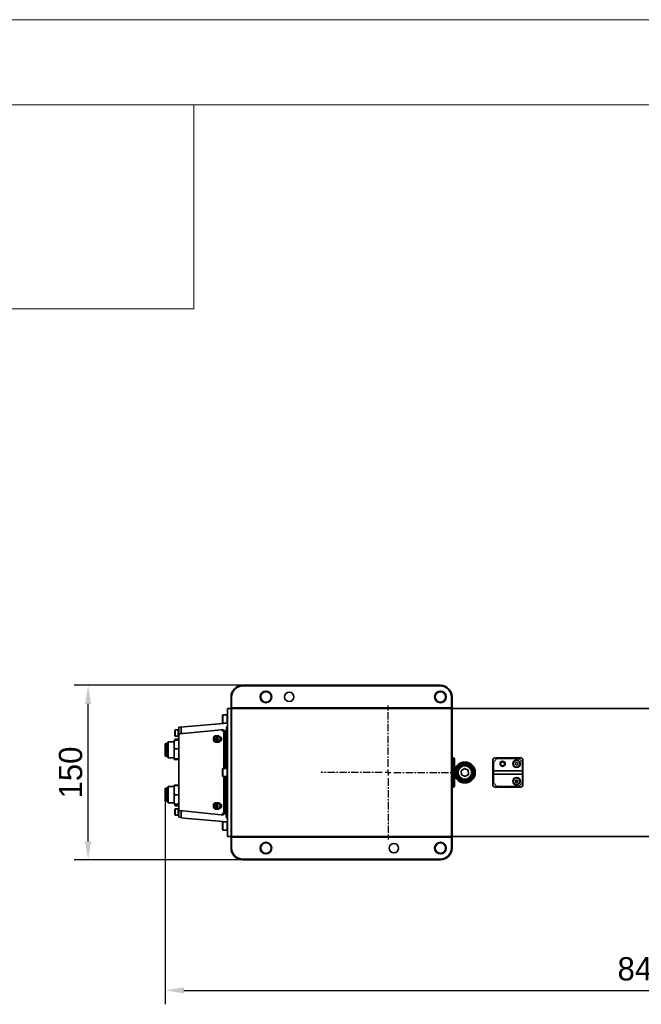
# Model space of a CAD drawing. Header units: millimetres. Extents: x -16 to 4241, y 0 to 4344.
# Tile 21 of 22: x 1093 to 1628, y 3497 to 4344. Entities that reach past the tile are written whole.
import ezdxf
from ezdxf.enums import TextEntityAlignment as Align

# ---------------------------------------------------------------- set-up
doc = ezdxf.new("R2010")
doc.units = ezdxf.units.MM
doc.header["$PDSIZE"] = -1
doc.linetypes.add('CENTER', pattern=[10.16, 6.35, -1.27, 1.27, -1.27])
for name, color, linetype, lineweight in [('1轮廓实线层', 7, 'Continuous', 18), ('2细线层', 4, 'Continuous', 13), ('6文字层', 3, 'Continuous', 13), ('图框层', 7, 'Continuous', 18)]:
    doc.layers.add(name, color=color, linetype=linetype, lineweight=lineweight)
doc.layers.add('中心线层', color=4, linetype='CENTER')
doc.styles.add('PC_TEXTSTYLE', font='ISOCP.SHX', dxfattribs={"width": 0.707, "bigfont": 'GBCBIG.SHX'})
doc.dimstyles.new('1比1', dxfattribs={"dimscale": 8, "dimtxt": 2.5, "dimasz": 2, "dimexe": 1.5, "dimexo": 0.625, "dimtad": 1, "dimtoh": 1, "dimdec": 1, "dimtxsty": 'Standard', "dimcen": 2.5, "dimclrd": 1, "dimclre": 1, "dimadec": 0, "dimazin": 0, "dimtfac": 1, "dimtdec": 1, "dimtmove": 0, "dimatfit": 3, "dimfxl": 1, "dimarcsym": 0})

# ---------------------------------------------------------------- blocks, each defined once
blk = doc.blocks.new('ZwmFrameMain_A4^_^无分区图框^_^portrait')
at = {"layer": '1轮廓实线层'}
blk.add_line((180, 287), (0, 287), dxfattribs=at)
at = {"layer": '2细线层'}
blk.add_line((185, 292), (-25, 292), dxfattribs=at)
blk = doc.blocks.new('ZwmFrameMain_图样代号')
at = {"layer": '2细线层', "linetype": 'Continuous'}
for p in [(60, 0), (0, -12)]:
    blk.add_line(p, (60, -12), dxfattribs=at)
at = {"layer": '6文字层', "style": 'PC_TEXTSTYLE', "width": 2.827942}
blk.add_attdef('图样代号', text='', height=7, rotation=180, dxfattribs=at).set_placement((58.24, -2.403), (2.346, -2.403), align=Align.FIT)
blk = doc.blocks.new('SW_CENTERMARKSYMBOL_0')
at = {"layer": '中心线层', "color": 0}
for p, q in [((0, 5), (0, 57.5)), ((-5, 0), (-57.5, 0)), ((0, 0), (-2.5, 0)), ((0, 0), (0, 2.5)), ((0, 0), (0, -2.5)), ((0, 0), (2.5, 0)), ((5, 0), (57.5, 0)), ((0, -5), (0, -57.5))]:
    blk.add_line(p, q, dxfattribs=at)
blk = doc.blocks.new('*D112')
at = {"color": 1, "lineweight": -2, "transparency": 16777216}
for p, q in [((2063.09, 3691.42), (2063.09, 3497.16)), ((1218.52, 3674.62), (1218.52, 3497.16)), ((1234.52, 3509.16), (2047.09, 3509.16))]:
    blk.add_line(p, q, dxfattribs=at)
at = {"color": 1, "transparency": 16777216}
for points in [[(1234.52, 3511.83), (1234.52, 3506.49), (1218.52, 3509.16)], [(2047.09, 3511.83), (2047.09, 3506.49), (2063.09, 3509.16)]]:
    blk.add_solid(points, dxfattribs=at)
at = {"layer": 'Defpoints', "color": 0, "transparency": 16777216}
for p in [(2063.09, 3696.42), (1218.52, 3679.62), (2063.09, 3509.16)]:
    blk.add_point(p, dxfattribs=at)
at = {"color": 0, "transparency": 16777216, "insert": (1640.81, 3525.83), "char_height": 20, "attachment_point": 5}
blk.add_mtext('844,6', dxfattribs=at)
blk = doc.blocks.new('*D113')
at = {"color": 1, "lineweight": -2, "transparency": 16777216}
for p, q in [((1350.55, 3771.43), (1140.15, 3771.43)), ((1152.15, 3637.43), (1152.15, 3755.43)), ((1349.47, 3621.43), (1140.15, 3621.43))]:
    blk.add_line(p, q, dxfattribs=at)
at = {"color": 1, "transparency": 16777216}
for points in [[(1149.48, 3755.43), (1154.82, 3755.43), (1152.15, 3771.43)], [(1149.48, 3637.43), (1154.82, 3637.43), (1152.15, 3621.43)]]:
    blk.add_solid(points, dxfattribs=at)
at = {"layer": 'Defpoints', "color": 0, "transparency": 16777216}
for p in [(1152.15, 3771.43), (1355.55, 3771.43), (1354.47, 3621.43)]:
    blk.add_point(p, dxfattribs=at)
at = {"color": 0, "transparency": 16777216, "insert": (1137.15, 3696.43), "char_height": 20, "attachment_point": 5, "rotation": 90}
blk.add_mtext('150', dxfattribs=at)

msp = doc.modelspace()

# ---------------------------------------------------------------- linework, layer by layer
at = {"color": 7, "linetype": 'Continuous', "lineweight": 35}
for p, q in [((1285.07, 3771.43), (1455.07, 3771.43)), ((1455.07, 3770.93), (1285.07, 3770.93)), ((1275.07, 3751.9), (1275.07, 3761.43)), ((1275.57, 3761.43), (1275.57, 3751.93)), ((1464.57, 3751.93), (1464.57, 3761.43)), ((1465.07, 3761.43), (1465.07, 3751.9)), ((1272.07, 3751.43), (1275.07, 3751.43)), ((1272.07, 3741.43), (1272.07, 3751.43)), ((1275.57, 3751.93), (1275.07, 3751.9)), ((1275.07, 3748.43), (1275.07, 3751.9)), ((1275.57, 3751.93), (1464.57, 3751.93)), ((1275.57, 3751.93), (1275.57, 3751.38)), ((1464.57, 3751.38), (1275.57, 3751.38)), ((1275.57, 3751.38), (1275.57, 3748.43)), ((1464.57, 3751.93), (1464.57, 3751.38)), ((1465.07, 3751.9), (1464.57, 3751.93)), ((1464.57, 3748.43), (1464.57, 3751.38)), ((1465.07, 3751.9), (1465.07, 3748.43)), ((1465.07, 3751.43), (1799.57, 3751.43)), ((1267.92, 3745.93), (1267.57, 3745.58)), ((1267.57, 3739.28), (1267.57, 3745.58)), ((1271.57, 3745.93), (1267.92, 3745.93)), ((1267.92, 3745.93), (1267.92, 3738.93)), ((1272.07, 3745.93), (1271.57, 3745.93)), ((1271.57, 3745.93), (1271.57, 3738.93)), ((1272.07, 3651.43), (1272.07, 3741.43)), ((1275.07, 3744.55), (1275.07, 3748.43)), ((1275.07, 3744.55), (1275.07, 3741.43)), ((1275.07, 3651.43), (1275.07, 3741.43)), ((1275.57, 3748.43), (1275.57, 3644.43)), ((1464.57, 3644.43), (1464.57, 3748.43)), ((1465.07, 3748.43), (1465.07, 3644.43)), ((1227.02, 3733.18), (1226.72, 3732.88)), ((1229.72, 3733.18), (1227.02, 3733.18)), ((1227.02, 3733.18), (1227.02, 3727.68)), ((1230.17, 3733.18), (1229.72, 3733.18)), ((1229.72, 3733.18), (1229.72, 3727.68)), ((1229.72, 3733.18), (1229.72, 3727.68)), ((1230.17, 3735.46), (1232.17, 3735.64)), ((1266.51, 3733.17), (1231.07, 3729.7)), ((1232.17, 3735.39), (1237.69, 3735.87)), ((1237.69, 3735.87), (1271.58, 3738.84)), ((1268.05, 3733.18), (1266.65, 3733.18)), ((1267.57, 3739.28), (1267.92, 3738.93)), ((1267.92, 3738.93), (1271.57, 3738.93)), ((1270.97, 3699.93), (1271.02, 3734.33)), ((1271.57, 3738.93), (1272.07, 3738.93)), ((1226.72, 3727.98), (1226.72, 3732.88)), ((1226.72, 3727.98), (1227.02, 3727.68)), ((1227.02, 3725.18), (1226.72, 3724.88)), ((1226.72, 3724.22), (1226.72, 3724.88)), ((1227.02, 3727.68), (1229.72, 3727.68)), ((1229.72, 3725.18), (1227.02, 3725.18)), ((1227.02, 3725.18), (1227.02, 3724.24)), ((1229.72, 3727.68), (1230.17, 3727.68)), ((1230.17, 3725.18), (1229.72, 3725.18)), ((1229.72, 3725.18), (1229.72, 3724.21)), ((1230.17, 3730.25), (1230.17, 3731.16)), ((1230.17, 3663.11), (1230.17, 3730.25)), ((1230.19, 3729.68), (1230.17, 3730.25)), ((1230.85, 3729.68), (1230.19, 3729.68)), ((1232.17, 3731.86), (1232.17, 3732.82)), ((1232.17, 3732.21), (1232.17, 3731.51)), ((1232.17, 3731.8), (1232.17, 3731.86)), ((1232.17, 3730.6), (1232.17, 3731.8)), ((1232.17, 3730.6), (1232.17, 3730.25)), ((1232.22, 3729.82), (1232.17, 3730.25)), ((1232.17, 3729.81), (1232.17, 3730.25)), ((1260.74, 3725.86), (1261.62, 3726.63)), ((1260.78, 3724.42), (1260.74, 3725.86)), ((1261.96, 3725.86), (1260.74, 3725.86)), ((1261.62, 3726.63), (1262.53, 3725.96)), ((1262.57, 3724.51), (1261.69, 3723.75)), ((1263.76, 3727.93), (1261.87, 3727.94)), ((1262.53, 3725.96), (1262.57, 3724.51)), ((1264.08, 3727.93), (1263.76, 3727.93)), ((1265.56, 3726.98), (1265.58, 3726.98)), ((1268.8, 3699.93), (1268.8, 3730.18)), ((1270.2, 3699.93), (1270.2, 3730.18)), ((1218.72, 3721.41), (1218.52, 3721.21)), ((1218.52, 3720.7), (1218.52, 3721.21)), ((1218.52, 3710.61), (1218.52, 3720.7)), ((1219.32, 3721.41), (1218.72, 3721.41)), ((1218.72, 3721.41), (1218.72, 3720.88)), ((1218.72, 3720.88), (1218.72, 3710.41)), ((1219.52, 3721.21), (1219.32, 3721.41)), ((1219.32, 3720.88), (1219.32, 3721.41)), ((1219.32, 3710.41), (1219.32, 3720.88)), ((1219.52, 3721.21), (1219.52, 3720.7)), ((1219.52, 3720.7), (1219.52, 3710.61)), ((1220.52, 3720.41), (1219.52, 3720.41)), ((1221.12, 3722.91), (1220.52, 3722.31)), ((1220.52, 3721.69), (1220.52, 3722.31)), ((1220.52, 3709.51), (1220.52, 3721.69)), ((1226.17, 3722.91), (1221.12, 3722.91)), ((1221.12, 3722.91), (1221.12, 3722.24)), ((1221.12, 3722.24), (1221.12, 3708.91)), ((1227.17, 3724.26), (1226.17, 3723.43)), ((1226.17, 3724.18), (1227.17, 3724.26)), ((1226.17, 3723.43), (1226.17, 3724.18)), ((1226.17, 3723.43), (1226.17, 3717.47)), ((1226.17, 3717.47), (1227.17, 3716.65)), ((1226.17, 3715.75), (1226.17, 3717.47)), ((1227.17, 3716.65), (1226.17, 3715.75)), ((1227.17, 3724.26), (1229.17, 3724.26)), ((1227.17, 3716.65), (1230.17, 3716.65)), ((1230.17, 3723.43), (1229.17, 3724.26)), ((1229.17, 3724.26), (1230.17, 3724.18)), ((1261.69, 3723.75), (1260.78, 3724.42)), ((1262, 3724.42), (1260.78, 3724.42)), ((1261.86, 3722.44), (1263.75, 3722.43)), ((1262, 3724.42), (1262.26, 3724.25)), ((1263.75, 3722.43), (1264.06, 3722.43)), ((1265.55, 3723.38), (1265.58, 3723.38)), ((1218.52, 3710.61), (1218.72, 3710.41)), ((1218.72, 3710.41), (1219.32, 3710.41)), ((1219.32, 3710.41), (1219.52, 3710.61)), ((1219.52, 3711.41), (1220.52, 3711.41)), ((1220.52, 3709.51), (1221.12, 3708.91)), ((1221.12, 3708.91), (1226.17, 3708.91)), ((1226.17, 3715.75), (1226.17, 3709.21)), ((1227.17, 3708.31), (1226.17, 3709.21)), ((1226.17, 3709.21), (1226.17, 3708.23)), ((1226.17, 3708.23), (1227.17, 3708.31)), ((1226.17, 3708.23), (1226.17, 3707.65)), ((1226.17, 3707.65), (1227.17, 3707.57)), ((1227.17, 3708.31), (1230.17, 3708.31)), ((1227.17, 3707.57), (1230.17, 3707.57)), ((1465.2, 3708.93), (1465.07, 3708.94)), ((1465.2, 3708.93), (1466.57, 3708.93)), ((1466.57, 3706.93), (1466.57, 3708.93)), ((1466.57, 3708.93), (1467.07, 3708.43)), ((1467.07, 3708.43), (1467.07, 3706.93)), ((1503.57, 3708.43), (1500.57, 3705.43)), ((1524.07, 3708.93), (1502.07, 3708.93)), ((1522.57, 3708.43), (1503.57, 3708.43)), ((1525.57, 3705.43), (1522.57, 3708.43)), ((1267.92, 3699.93), (1267.57, 3699.58)), ((1267.57, 3693.28), (1267.57, 3699.58)), ((1271.57, 3699.93), (1267.92, 3699.93)), ((1267.92, 3699.93), (1267.92, 3692.93)), ((1272.07, 3699.93), (1271.57, 3699.93)), ((1271.57, 3699.93), (1271.57, 3692.93)), ((1466.57, 3703.96), (1466.57, 3706.93)), ((1466.57, 3703.96), (1467.07, 3703.96)), ((1467.07, 3706.93), (1467.07, 3703.96)), ((1472.98, 3698), (1475.89, 3699.89)), ((1475.89, 3699.89), (1478.97, 3698.32)), ((1500.07, 3706.93), (1500.07, 3685.93)), ((1500.57, 3705.43), (1500.57, 3697.93)), ((1519.72, 3704.8), (1519.34, 3703.71)), ((1519.34, 3703.71), (1520.09, 3702.84)), ((1520.85, 3705.02), (1519.72, 3704.8)), ((1520.09, 3702.84), (1521.23, 3703.06)), ((1521.61, 3704.15), (1520.85, 3705.02)), ((1521.23, 3703.06), (1521.61, 3704.15)), ((1525.57, 3697.93), (1525.57, 3705.43)), ((1526.07, 3685.93), (1526.07, 3706.93)), ((1267.57, 3693.28), (1267.92, 3692.93)), ((1267.92, 3692.93), (1271.57, 3692.93)), ((1268.8, 3663.19), (1268.8, 3692.93)), ((1270.2, 3663.19), (1270.2, 3692.93)), ((1270.91, 3659.07), (1270.96, 3692.93)), ((1271.57, 3692.93), (1272.07, 3692.93)), ((1467.07, 3697.93), (1466.67, 3697.45)), ((1466.67, 3695.41), (1467.07, 3694.93)), ((1473.17, 3694.54), (1472.98, 3698)), ((1476.26, 3692.97), (1473.17, 3694.54)), ((1479.16, 3694.86), (1476.26, 3692.97)), ((1478.97, 3698.32), (1479.16, 3694.86)), ((1500.57, 3697.93), (1525.57, 3697.93)), ((1500.57, 3697.93), (1500.57, 3697.07)), ((1500.57, 3695.79), (1500.57, 3697.07)), ((1500.57, 3695.79), (1500.57, 3694.93)), ((1525.57, 3694.93), (1500.57, 3694.93)), ((1500.57, 3694.93), (1500.57, 3687.43)), ((1525.57, 3697.93), (1525.57, 3697.07)), ((1525.57, 3697.07), (1525.57, 3695.79)), ((1525.57, 3695.79), (1525.57, 3694.93)), ((1525.57, 3687.43), (1525.57, 3694.93)), ((1218.72, 3682.95), (1218.52, 3682.75)), ((1218.52, 3681.96), (1218.52, 3682.75)), ((1219.32, 3682.95), (1218.72, 3682.95)), ((1218.72, 3682.95), (1218.72, 3682.13)), ((1218.72, 3682.13), (1218.72, 3671.95)), ((1219.52, 3682.75), (1219.32, 3682.95)), ((1219.32, 3682.13), (1219.32, 3682.95)), ((1219.32, 3671.95), (1219.32, 3682.13)), ((1219.52, 3682.75), (1219.52, 3681.96)), ((1221.12, 3684.45), (1220.52, 3683.85)), ((1220.52, 3682.9), (1220.52, 3683.85)), ((1220.52, 3671.05), (1220.52, 3682.9)), ((1226.17, 3684.45), (1221.12, 3684.45)), ((1221.12, 3684.45), (1221.12, 3683.41)), ((1221.12, 3683.41), (1221.12, 3670.45)), ((1227.17, 3685.59), (1226.17, 3685.56)), ((1226.17, 3685.56), (1226.17, 3685.34)), ((1226.17, 3685.34), (1227.17, 3685.31)), ((1226.17, 3684.43), (1226.17, 3685.34)), ((1227.17, 3685.31), (1226.17, 3684.43)), ((1226.17, 3684.43), (1226.17, 3678.05)), ((1227.17, 3685.59), (1229.17, 3685.59)), ((1227.17, 3685.31), (1229.17, 3685.31)), ((1230.17, 3685.56), (1229.17, 3685.59)), ((1229.17, 3685.31), (1230.17, 3685.34)), ((1230.17, 3684.43), (1229.17, 3685.31)), ((1465.2, 3683.93), (1465.07, 3683.93)), ((1466.57, 3683.93), (1465.2, 3683.93)), ((1467.07, 3688.9), (1466.57, 3688.9)), ((1466.57, 3685.93), (1466.57, 3688.9)), ((1466.57, 3683.93), (1466.57, 3685.93)), ((1467.07, 3684.43), (1466.57, 3683.93)), ((1467.07, 3688.9), (1467.07, 3685.93)), ((1467.07, 3685.93), (1467.07, 3684.43)), ((1500.57, 3687.43), (1503.57, 3684.43)), ((1502.07, 3683.93), (1524.07, 3683.93)), ((1503.57, 3684.43), (1522.57, 3684.43)), ((1519.89, 3689.93), (1519.32, 3688.93)), ((1519.32, 3688.93), (1519.89, 3687.93)), ((1521.05, 3689.93), (1519.89, 3689.93)), ((1519.89, 3687.93), (1521.05, 3687.93)), ((1521.63, 3688.93), (1521.05, 3689.93)), ((1521.05, 3687.93), (1521.63, 3688.93)), ((1522.57, 3684.43), (1525.57, 3687.43)), ((1218.52, 3672.15), (1218.52, 3681.96)), ((1219.52, 3681.96), (1219.52, 3672.15)), ((1220.52, 3681.95), (1219.52, 3681.95)), ((1226.17, 3678.05), (1227.17, 3677.17)), ((1226.17, 3676.32), (1226.17, 3678.05)), ((1227.17, 3677.17), (1226.17, 3676.32)), ((1226.17, 3676.32), (1226.17, 3670.17)), ((1227.17, 3677.17), (1230.17, 3677.17)), ((1218.52, 3672.15), (1218.72, 3671.95)), ((1218.72, 3671.95), (1219.32, 3671.95)), ((1219.32, 3671.95), (1219.52, 3672.15)), ((1219.52, 3672.95), (1220.52, 3672.95)), ((1220.52, 3671.05), (1221.12, 3670.45)), ((1221.12, 3670.45), (1226.17, 3670.45)), ((1227.17, 3669.32), (1226.17, 3670.17)), ((1226.17, 3670.17), (1226.17, 3669.35)), ((1226.17, 3669.35), (1227.17, 3669.32)), ((1226.72, 3667.98), (1226.72, 3669.33)), ((1226.72, 3667.98), (1227.02, 3667.68)), ((1227.02, 3669.32), (1227.02, 3667.68)), ((1227.02, 3667.68), (1229.72, 3667.68)), ((1227.17, 3669.32), (1230.17, 3669.32)), ((1229.72, 3669.32), (1229.72, 3667.68)), ((1229.72, 3669.32), (1229.72, 3667.68)), ((1229.72, 3667.68), (1230.17, 3667.68)), ((1260.62, 3668.23), (1261.43, 3669.12)), ((1260.76, 3666.8), (1260.62, 3668.23)), ((1261.84, 3668.23), (1260.62, 3668.23)), ((1261.72, 3666.26), (1260.76, 3666.8)), ((1261.98, 3666.8), (1260.76, 3666.8)), ((1261.43, 3669.12), (1262.39, 3668.58)), ((1262.53, 3667.15), (1261.72, 3666.26)), ((1263.68, 3670.43), (1261.79, 3670.44)), ((1261.98, 3666.8), (1262.14, 3666.72)), ((1262.39, 3668.58), (1262.53, 3667.15)), ((1264, 3670.43), (1263.68, 3670.43)), ((1265.47, 3665.88), (1265.58, 3665.88)), ((1265.48, 3669.48), (1265.58, 3669.48)), ((1227.02, 3665.18), (1226.72, 3664.88)), ((1226.72, 3659.98), (1226.72, 3664.88)), ((1226.72, 3659.98), (1227.02, 3659.68)), ((1229.72, 3665.18), (1227.02, 3665.18)), ((1227.02, 3665.18), (1227.02, 3659.68)), ((1227.02, 3659.68), (1229.72, 3659.68)), ((1230.17, 3665.18), (1229.72, 3665.18)), ((1229.72, 3665.18), (1229.72, 3659.68)), ((1229.72, 3665.18), (1229.72, 3659.68)), ((1229.72, 3659.68), (1230.17, 3659.68)), ((1230.17, 3663.11), (1230.19, 3663.68)), ((1230.17, 3662.2), (1230.17, 3663.11)), ((1230.17, 3662.2), (1230.17, 3659.68)), ((1232.17, 3657.72), (1230.17, 3657.9)), ((1230.19, 3663.68), (1230.85, 3663.68)), ((1231.07, 3663.66), (1266.51, 3660.19)), ((1232.22, 3663.55), (1232.17, 3663.11)), ((1232.17, 3663.11), (1232.17, 3663.55)), ((1232.17, 3661.31), (1232.17, 3663.11)), ((1232.17, 3660.92), (1232.17, 3661.31)), ((1232.17, 3657.47), (1237.69, 3656.99)), ((1237.69, 3656.99), (1271.58, 3654.03)), ((1261.78, 3664.94), (1263.67, 3664.93)), ((1263.73, 3664.94), (1263.67, 3664.93)), ((1263.67, 3664.93), (1263.98, 3664.93)), ((1264.04, 3664.94), (1263.98, 3664.93)), ((1266.65, 3660.19), (1268.05, 3660.19)), ((1267.92, 3653.93), (1267.57, 3653.58)), ((1267.57, 3647.28), (1267.57, 3653.58)), ((1271.57, 3653.93), (1267.92, 3653.93)), ((1267.92, 3653.93), (1267.92, 3646.93)), ((1272.07, 3653.93), (1271.57, 3653.93)), ((1271.57, 3653.93), (1271.57, 3646.93)), ((1272.07, 3641.43), (1272.07, 3651.43)), ((1275.07, 3651.43), (1275.07, 3648.31)), ((1275.07, 3644.43), (1275.07, 3648.31)), ((1267.57, 3647.28), (1267.92, 3646.93)), ((1267.92, 3646.93), (1271.57, 3646.93)), ((1271.57, 3646.93), (1272.07, 3646.93)), ((1275.07, 3641.43), (1272.07, 3641.43)), ((1275.07, 3640.97), (1275.07, 3644.43)), ((1275.07, 3631.43), (1275.07, 3640.97)), ((1275.07, 3640.97), (1275.57, 3640.93)), ((1275.57, 3644.43), (1275.57, 3641.48)), ((1275.57, 3641.48), (1275.57, 3640.93)), ((1275.57, 3641.48), (1464.57, 3641.48)), ((1275.57, 3640.93), (1275.57, 3631.43)), ((1464.57, 3640.93), (1275.57, 3640.93)), ((1464.57, 3641.48), (1464.57, 3644.43)), ((1464.57, 3641.48), (1464.57, 3640.93)), ((1464.57, 3640.93), (1465.07, 3640.97)), ((1464.57, 3631.43), (1464.57, 3640.93)), ((1465.07, 3644.43), (1465.07, 3640.97)), ((1799.57, 3641.43), (1465.07, 3641.43)), ((1465.07, 3640.97), (1465.07, 3631.43)), ((1285.07, 3621.93), (1455.07, 3621.93)), ((1455.07, 3621.43), (1285.07, 3621.43))]:
    msp.add_line(p, q, dxfattribs=at)
at = {"color": 7, "linetype": 'Continuous', "lineweight": 35, "flags": 128}
for points in [[(1266.51, 3733.17), (1266.94, 3733.15), (1267.37, 3733.01), (1267.77, 3732.74), (1268.12, 3732.37), (1268.41, 3731.91), (1268.62, 3731.37), (1268.75, 3730.79), (1268.8, 3730.18)], [(1260.2, 3723.73), (1259.93, 3724.67), (1259.93, 3725.68), (1260.19, 3726.62), (1260.67, 3727.37), (1261.32, 3727.83), (1262.04, 3727.93), (1262.73, 3727.66), (1263.31, 3727.05), (1263.7, 3726.2), (1263.83, 3725.21), (1263.7, 3724.21), (1263.32, 3723.35), (1262.75, 3722.73), (1262.06, 3722.45), (1261.34, 3722.54), (1260.69, 3722.98), (1260.2, 3723.73)], [(1260.17, 3723.89), (1260.64, 3723.19), (1261.26, 3722.8), (1261.95, 3722.77), (1262.58, 3723.11), (1263.08, 3723.77), (1263.36, 3724.64), (1263.38, 3725.6), (1263.14, 3726.49), (1262.67, 3727.19), (1262.05, 3727.58), (1261.37, 3727.6), (1260.73, 3727.26), (1260.23, 3726.61), (1259.95, 3725.73), (1259.93, 3724.78), (1260.17, 3723.89)], [(1263.76, 3727.93), (1263.93, 3727.92), (1264.62, 3727.65), (1265.2, 3727.05), (1265.58, 3726.19), (1265.72, 3725.2), (1265.59, 3724.21), (1265.21, 3723.34), (1264.64, 3722.73), (1263.94, 3722.45), (1263.75, 3722.43)], [(1263.76, 3727.93), (1264.12, 3727.89), (1264.79, 3727.52), (1265.32, 3726.84), (1265.64, 3725.94), (1265.71, 3724.93), (1265.51, 3723.96), (1265.08, 3723.15), (1264.46, 3722.62), (1263.75, 3722.43)], [(1264.08, 3727.93), (1264.43, 3727.89), (1265.1, 3727.52), (1265.64, 3726.84), (1265.96, 3725.94), (1266.03, 3724.93), (1265.83, 3723.96), (1265.39, 3723.15), (1264.78, 3722.62), (1264.07, 3722.43)], [(1265.58, 3723.38), (1266.08, 3723.52), (1266.49, 3723.91), (1266.77, 3724.49), (1266.87, 3725.18), (1266.77, 3725.87), (1266.49, 3726.45), (1266.08, 3726.84), (1265.58, 3726.98)], [(1261.51, 3670.41), (1262.24, 3670.37), (1262.9, 3669.96), (1263.41, 3669.25), (1263.7, 3668.33), (1263.73, 3667.32), (1263.51, 3666.36), (1263.04, 3665.58), (1262.41, 3665.08), (1261.7, 3664.94), (1260.99, 3665.17), (1260.4, 3665.74), (1259.99, 3666.57), (1259.82, 3667.56), (1259.92, 3668.56), (1260.27, 3669.44), (1260.83, 3670.09), (1261.51, 3670.41)], [(1261.33, 3670.12), (1260.69, 3669.8), (1260.18, 3669.16), (1259.88, 3668.3), (1259.84, 3667.35), (1260.07, 3666.44), (1260.52, 3665.73), (1261.14, 3665.32), (1261.82, 3665.26), (1262.47, 3665.58), (1262.98, 3666.22), (1263.27, 3667.08), (1263.31, 3668.03), (1263.09, 3668.94), (1262.63, 3669.65), (1262.02, 3670.06), (1261.33, 3670.12)], [(1263.68, 3670.43), (1264.12, 3670.36), (1264.79, 3669.96), (1265.3, 3669.24), (1265.59, 3668.32), (1265.62, 3667.31), (1265.39, 3666.35), (1264.93, 3665.57), (1264.3, 3665.08), (1263.67, 3664.93)], [(1263.68, 3670.43), (1263.98, 3670.4), (1264.66, 3670.06), (1265.21, 3669.41), (1265.55, 3668.51), (1265.64, 3667.51), (1265.46, 3666.53), (1265.04, 3665.71), (1264.43, 3665.15), (1263.73, 3664.94)], [(1264, 3670.43), (1264.3, 3670.4), (1264.98, 3670.06), (1265.53, 3669.4), (1265.86, 3668.51), (1265.95, 3667.51), (1265.77, 3666.53), (1265.35, 3665.71), (1264.75, 3665.15), (1264.04, 3664.94)], [(1265.58, 3665.88), (1266.08, 3666.02), (1266.49, 3666.41), (1266.77, 3666.99), (1266.87, 3667.68), (1266.77, 3668.37), (1266.49, 3668.95), (1266.08, 3669.34), (1265.58, 3669.48)], [(1268.8, 3663.19), (1268.75, 3662.57), (1268.62, 3661.99), (1268.41, 3661.45), (1268.12, 3660.99), (1267.77, 3660.62), (1267.37, 3660.36), (1266.94, 3660.21), (1266.51, 3660.19)]]:
    msp.add_lwpolyline(points, dxfattribs=at)
at = {"color": 7, "linetype": 'Continuous', "lineweight": 35}
for centre, radius in [((1305.07, 3761.43), 5), ((1305.07, 3761.43), 4.5), ((1325.07, 3761.43), 4), ((1455.07, 3761.43), 5), ((1455.07, 3761.43), 4.5), ((1476.07, 3696.43), 9), ((1476.07, 3696.43), 8.5), ((1476.07, 3696.43), 7.5), ((1476.07, 3696.43), 6.5), ((1476.07, 3696.43), 5.85), ((1508.57, 3703.93), 2.25), ((1508.57, 3703.93), 2), ((1508.57, 3703.93), 1.65), ((1520.57, 3703.93), 3.3), ((1520.47, 3703.93), 2.85), ((1520.57, 3688.93), 3.3), ((1520.47, 3688.93), 2.85), ((1305.07, 3631.43), 5), ((1305.07, 3631.43), 4.5), ((1415.07, 3631.43), 4), ((1455.07, 3631.43), 5), ((1455.07, 3631.43), 4.5)]:
    msp.add_circle(centre, radius, dxfattribs=at)
for centre, radius, start, end in [((1285.07, 3761.43), 10, 90, 180), ((1285.07, 3761.43), 9.5, 90, 180), ((1455.07, 3761.43), 10, 0, 90), ((1455.07, 3761.43), 9.5, 0, 90), ((1267.56, 3730.56), 2.66, 351.71025, 79.41478), ((1271.67, 3737.84), 1, 66.42182, 95), ((1502.07, 3706.93), 2, 90, 180), ((1524.07, 3706.93), 2, 0, 90), ((1502.07, 3685.93), 2, 180, 270), ((1524.07, 3685.93), 2, 270, 0), ((1267.56, 3662.8), 2.66, 280.58522, 8.28975), ((1271.67, 3655.02), 1, 265, 286.7358), ((1285.07, 3631.43), 10, 180, 270), ((1285.07, 3631.43), 9.5, 180, 270), ((1455.07, 3631.43), 9.5, 270, 0), ((1455.07, 3631.43), 10, 270, 0)]:
    msp.add_arc(centre, radius, start, end, dxfattribs=at)
for centre, major_axis, start_param, end_param in [((1233.17, 3729.7), (3, 0.15), 2.342609, 2.455048), ((1233.17, 3663.66), (3, -0.15), 3.828138, 3.940576)]:
    msp.add_ellipse(centre, major_axis=major_axis, ratio=0.04877, start_param=start_param, end_param=end_param, dxfattribs=at)
for points in [[(1275.07, 3751.9), (1275.24, 3751.72), (1275.41, 3751.55), (1275.57, 3751.38)], [(1464.57, 3751.38), (1464.74, 3751.55), (1464.9, 3751.72), (1465.07, 3751.9)], [(1466.67, 3697.45), (1466.56, 3697.33), (1466.46, 3697.2), (1466.35, 3697.07)], [(1466.35, 3695.79), (1466.46, 3695.66), (1466.56, 3695.54), (1466.67, 3695.41)], [(1275.57, 3641.48), (1275.41, 3641.31), (1275.24, 3641.14), (1275.07, 3640.97)], [(1465.07, 3640.97), (1464.9, 3641.14), (1464.74, 3641.31), (1464.57, 3641.48)]]:
    msp.add_open_spline(points, degree=3, dxfattribs=at)
for points, knots in [([(1230.17, 3731.16), (1230.17, 3731.87), (1230.17, 3733.27), (1230.17, 3734.73), (1230.17, 3735.39), (1230.17, 3735.45), (1230.17, 3735.46)], [0, 0, 0, 0, 0.289117, 0.578254, 0.866791, 1, 1, 1, 1]), ([(1232.17, 3735.64), (1232.17, 3735.62), (1232.17, 3735.56), (1232.17, 3734.82), (1232.17, 3733.79), (1232.17, 3732.96), (1232.17, 3732.81)], [0, 0, 0, 0, 0.191413, 0.555599, 0.920128, 1, 1, 1, 1]), ([(1271.19, 3735.3), (1271.15, 3735.18), (1271.05, 3734.88), (1271.03, 3734.54), (1271.02, 3734.33)], [0, 0, 0, 0, 0.384336, 1, 1, 1, 1]), ([(1271.08, 3735.48), (1271.08, 3735.48), (1271.13, 3735.43), (1271.16, 3735.37), (1271.19, 3735.3)], [0, 0, 0, 0, 0.030415, 1, 1, 1, 1]), ([(1271.19, 3735.3), (1271.29, 3735.47), (1271.49, 3735.78), (1271.8, 3736.06), (1272, 3736.13), (1272.07, 3736.16)], [0, 0, 0, 0, 0.428844, 0.800448, 1, 1, 1, 1]), ([(1232.17, 3731.8), (1232.2, 3731.6), (1232.24, 3731.28), (1232.4, 3730.93), (1232.47, 3730.79), (1232.47, 3730.79)], [0, 0, 0, 0, 0.6041537, 0.9930228, 1, 1, 1, 1]), ([(1262.31, 3726.12), (1262.23, 3726.06), (1262.13, 3725.97), (1262, 3725.88), (1261.96, 3725.86)], [0, 0, 0, 0, 0.70613, 1, 1, 1, 1]), ([(1261.96, 3725.86), (1262.01, 3725.6), (1262.09, 3725.12), (1262.03, 3724.64), (1262, 3724.42)], [0, 0, 0, 0, 0.534625, 1, 1, 1, 1]), ([(1466.67, 3697.45), (1466.67, 3697.81), (1466.66, 3698.54), (1466.65, 3699.62), (1466.64, 3700.89), (1466.62, 3702.07), (1466.59, 3703.15), (1466.58, 3703.69), (1466.57, 3703.96)], [0, 0, 0, 0, 0.166398, 0.333236, 0.500602, 0.750507, 0.875437, 1, 1, 1, 1]), ([(1467.07, 3703.96), (1467.07, 3703.71), (1467.07, 3703.21), (1467.07, 3702.46), (1467.07, 3701.7), (1467.07, 3700.95), (1467.07, 3700.19), (1467.07, 3699.19), (1467.07, 3698.43), (1467.07, 3697.93)], [0, 0, 0, 0, 0.125001, 0.250001, 0.375001, 0.500002, 0.625003, 0.750004, 1, 1, 1, 1]), ([(1466.35, 3695.79), (1466.28, 3695.88), (1466.22, 3695.98), (1466.14, 3696.2), (1466.12, 3696.31), (1466.12, 3696.55), (1466.14, 3696.67), (1466.22, 3696.88), (1466.28, 3696.99), (1466.35, 3697.07)], [0, 0, 0, 0, 0.25, 0.25, 0.5, 0.5, 0.75, 0.75, 1, 1, 1, 1]), ([(1466.57, 3688.9), (1466.58, 3689.17), (1466.59, 3689.71), (1466.62, 3690.79), (1466.64, 3692.15), (1466.66, 3693.78), (1466.67, 3694.87), (1466.67, 3695.41)], [0, 0, 0, 0, 0.12456, 0.249493, 0.499398, 0.75024, 1, 1, 1, 1]), ([(1467.07, 3694.93), (1467.07, 3694.43), (1467.07, 3693.67), (1467.07, 3692.67), (1467.07, 3691.91), (1467.07, 3691.16), (1467.07, 3690.41), (1467.07, 3689.65), (1467.07, 3689.15), (1467.07, 3688.9)], [0, 0, 0, 0, 0.249996, 0.374997, 0.499998, 0.624999, 0.749999, 0.874999, 1, 1, 1, 1]), ([(1262.31, 3668.66), (1262.3, 3668.65), (1262.19, 3668.51), (1262.01, 3668.36), (1261.84, 3668.23)], [0, 0, 0, 0, 0.048938, 1, 1, 1, 1]), ([(1261.84, 3668.23), (1261.85, 3668.18), (1261.93, 3667.9), (1262.02, 3667.4), (1261.99, 3666.98), (1261.98, 3666.8)], [0, 0, 0, 0, 0.100346, 0.611252, 1, 1, 1, 1]), ([(1230.17, 3657.9), (1230.17, 3657.98), (1230.17, 3658.13), (1230.17, 3659.34), (1230.17, 3660.81), (1230.17, 3661.86), (1230.17, 3662.2)], [0, 0, 0, 0, 0.287013, 0.57399, 0.861885, 1, 1, 1, 1]), ([(1232.47, 3662.58), (1232.47, 3662.57), (1232.41, 3662.44), (1232.25, 3662.01), (1232.2, 3661.59), (1232.17, 3661.31)], [0, 0, 0, 0, 0.007364, 0.320438, 1, 1, 1, 1]), ([(1232.17, 3660.92), (1232.17, 3660.51), (1232.17, 3659.68), (1232.17, 3658.69), (1232.17, 3657.94), (1232.17, 3657.53), (1232.17, 3657.49), (1232.17, 3657.47)], [0, 0, 0, 0, 0.17838, 0.362668, 0.593539, 0.830934, 1, 1, 1, 1]), ([(1232.17, 3659.21), (1232.17, 3659.13), (1232.17, 3658.48), (1232.17, 3657.9), (1232.17, 3657.78), (1232.17, 3657.72)], [0, 0, 0, 0, 0.081921, 0.599812, 1, 1, 1, 1]), ([(1270.91, 3659.07), (1270.93, 3658.73), (1270.96, 3658.19), (1271.14, 3657.72), (1271.2, 3657.55)], [0, 0, 0, 0, 0.63723, 1, 1, 1, 1]), ([(1271.2, 3657.55), (1271.16, 3657.47), (1271.12, 3657.39), (1271.09, 3657.31), (1271.08, 3657.3)], [0, 0, 0, 0, 0.857871, 1, 1, 1, 1]), ([(1272.07, 3656.71), (1271.97, 3656.75), (1271.71, 3656.85), (1271.42, 3657.18), (1271.25, 3657.46), (1271.2, 3657.55)], [0, 0, 0, 0, 0.28447, 0.758969, 1, 1, 1, 1])]:
    msp.add_open_spline(points, degree=3, knots=knots, dxfattribs=at)

# ---------------------------------------------------------------- block references
at = {"layer": '中心线层'}
msp.add_blockref('SW_CENTERMARKSYMBOL_0', (1410.07, 3696.43), dxfattribs=at)
at = {"layer": '图框层', "xscale": 14.625, "yscale": 14.625, "zscale": 14.625}
for name, p in [('ZwmFrameMain_A4^_^无分区图框^_^portrait', (365.62, 73.12)), ('ZwmFrameMain_图样代号', (365.62, 4270.5))]:
    msp.add_blockref(name, p, dxfattribs=at)

# ---------------------------------------------------------------- dimensions: what is measured, and where the dimension line sits
dim = msp.add_linear_dim(base=(1152.15, 3771.43), p1=(1354.47, 3621.43), p2=(1355.55, 3771.43), angle=90, dimstyle='1比1')
dim.commit()
dim.dimension.update_dxf_attribs({"geometry": '*D113', "text_midpoint": (1137.15, 3696.43)})
dim = msp.add_linear_dim(base=(2063.09, 3509.16), p1=(1218.52, 3679.62), p2=(2063.09, 3696.42), dimstyle='1比1')
dim.commit()
dim.dimension.update_dxf_attribs({"geometry": '*D112', "text_midpoint": (1640.81, 3525.83)})

doc.saveas('drawing.dxf')
